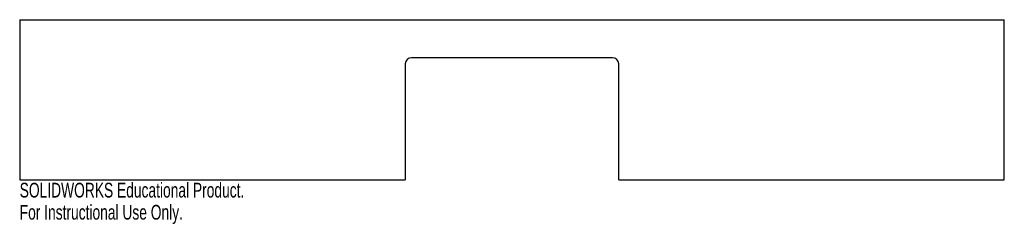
# Model space of a CAD drawing. Header units: millimetres. Extents: x -162 to 162, y -40 to 28.
import ezdxf

# ---------------------------------------------------------------- set-up
doc = ezdxf.new("R2010")
doc.units = ezdxf.units.MM
doc.styles.add('SLDTEXTSTYLE0', font='TXT', dxfattribs={"width": 0.7})

msp = doc.modelspace()

# ---------------------------------------------------------------- linework, layer by layer
at = {"color": 7, "linetype": 'Continuous', "lineweight": 25}
for p, q in [((-161.5, 27.5), (161.5, 27.5)), ((-161.5, 27.5), (-161.5, -25)), ((161.5, -25), (161.5, 27.5)), ((-35, 13), (-35, -25)), ((33, 15), (-33, 15)), ((35, -25), (35, 13)), ((-161.5, -25), (-35, -25)), ((35, -25), (161.5, -25))]:
    msp.add_line(p, q, dxfattribs=at)
for centre, start, end in [((-33, 13), 90, 180), ((33, 13), 0, 90)]:
    msp.add_arc(centre, 2, start, end, dxfattribs=at)

# ---------------------------------------------------------------- texts
at = {"color": 7, "linetype": 'Continuous', "char_height": 4.8336, "attachment_point": 1, "style": 'SLDTEXTSTYLE0'}
for s, insert in [('SOLIDWORKS Educational Product.', (-161.5, -26.02)), ('For Instructional Use Only.', (-161.5, -33.27))]:
    msp.add_mtext(s, dxfattribs=dict(at, insert=insert))

doc.saveas('drawing.dxf')
